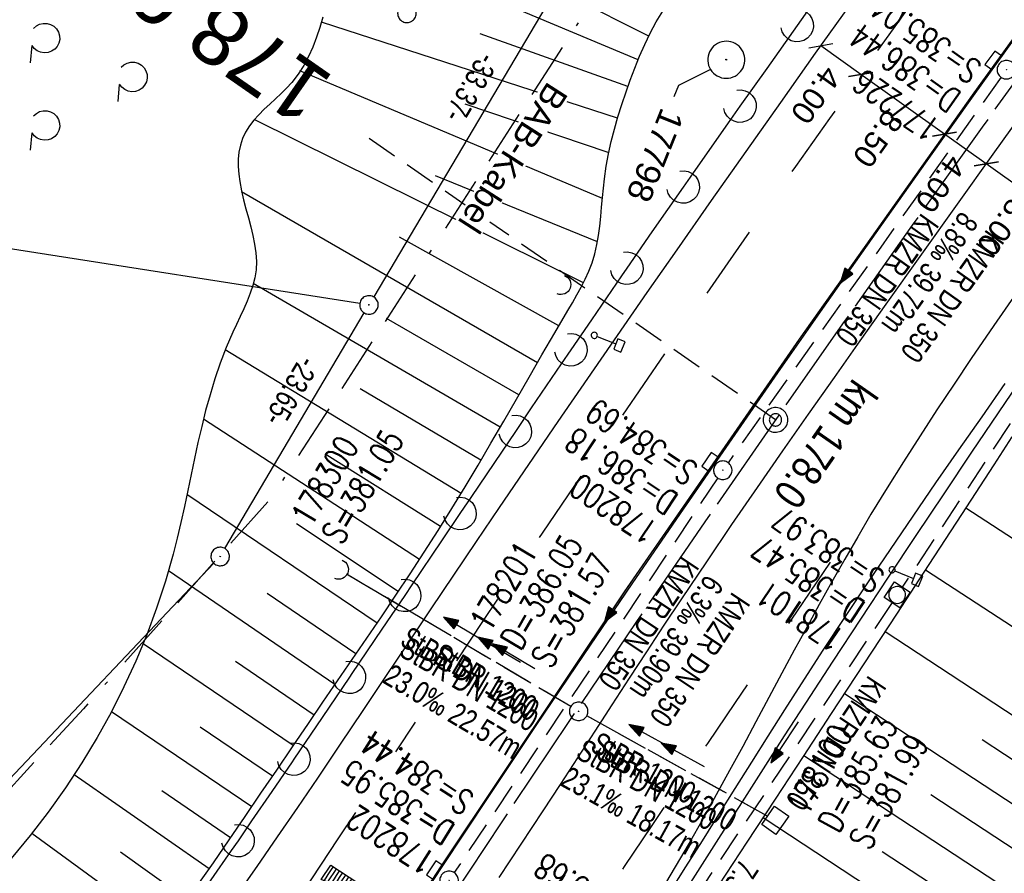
# Model space of a CAD drawing. Extents: x 508366 to 508907, y 448017 to 448810.
# Tile 42 of 47: x 508666 to 508746, y 448624 to 448693. Entities that reach past the tile are written whole.
import ezdxf
from ezdxf import colors
from ezdxf.entities.mleader import LeaderData, LeaderLine
from ezdxf.enums import TextEntityAlignment as Align
from ezdxf.math import Vec2, Vec3

# ---------------------------------------------------------------- set-up
doc = ezdxf.new("R2010")
doc.units = 0
doc.header["$LTSCALE"] = 10
doc.header["$MEASUREMENT"] = 0
for name, pattern in [('ACAD_ISO16W100', [73, 15, -6.5, 15, -6.5, 15, -7, 1, -7]), ('ACHSE', [5.5, 4, -0.5, 0.5, -0.5]), ('LT00', [0]), ('LT02', [0.4, 0.2, -0.2]), ('LT12', [0.4, 0.3, -0.1]), ('LT17', [0.15, 0.1, -0.05]), ('STRICHLINIE2', [0.375, 0.25, -0.125])]:
    doc.linetypes.add(name, pattern=pattern)
doc.layers.get('0').update_dxf_attribs({"linetype": 'LT00'})
for name, color, linetype in [('--EK_FBR', 250, 'LT00'), ('--EK_Halt-Pfeil', 4, 'LT00'), ('--EK_Haltung', 7, 'STRICHLINIE2'), ('--EK_Haltung-Text', 140, 'LT00'), ('--EK_Schacht-Text', 5, 'LT00'), ('--EK_ST-93-1', 30, 'LT17'), ('--EL_DFK_AB_L', 21, 'LT00'), ('--EL_DFK_AB_P', 7, 'LT00'), ('--EL_Halt-Pfeil', 4, 'LT00'), ('--EL_Haltung', 182, 'STRICHLINIE2'), ('--EL_Haltung-Text', 182, 'LT00'), ('-AX-093', 35, 'ACHSE'), ('-QUE-40W', 11, 'Continuous'), ('-ST-93-1', 250, 'LT00'), ('-ST-93-5', 250, 'LT00'), ('ABSTAND', 8, 'LT00'), ('BAB-KABEL', 220, 'ACAD_ISO16W100'), ('BAB-KABEL_TEXT', 221, 'Continuous'), ('BEMAßUNG', 255, 'Continuous'), ('DFK_AB_L', 21, 'LT00'), ('DFK_AB_P', 7, 'LT00'), ('DFK_GZPKT', 250, 'LT00'), ('DFK_KATASTER', 250, 'LT00'), ('DFK_NUTZUNG', 250, 'LT00'), ('DL', 182, 'LT12'), ('DL_PFEIL', 201, 'LT00'), ('DL_TEXT', 182, 'LT00'), ('FESTPKT_TEXT_B', 211, 'LT00'), ('V125_AFBR_BAB', 250, 'LT00'), ('V125_BOESCH', 250, 'LT00'), ('V125_BOSCHUNG', 250, 'LT00'), ('V125_GRABEN', 250, 'LT00'), ('V125_H_BORD', 8, 'LT00'), ('V125_KA_MULD', 182, 'LT00'), ('V125_KA_PRUF', 182, 'LT00'), ('V125_LAERM', 11, 'LT00'), ('V125_LD_MARK', 250, 'LT00'), ('V125_LG_MARK', 250, 'LT02'), ('V125_PKT_AU', 211, 'LT00'), ('V125_SCHILD_K', 1, 'LT00'), ('V125_SINKK', 182, 'LT00'), ('V125_U_SCHACH', 182, 'LT00'), ('V125_UK_DURCH', 182, 'LT00')]:
    doc.layers.add(name, color=color, linetype=linetype)
doc.styles.add('Arial', font='ARIAL.TTF')
doc.styles.add('Arial Fett', font='txt', dxfattribs={"width": 0.8})
doc.styles.add('Beschrift', font='ARIAL.TTF')
doc.styles.add('Haltungsbeschriftung', font='ARIAL.TTF', dxfattribs={"width": 0.75})
doc.styles.add('schachtbeschriftung', font='romans.shx', dxfattribs={"width": 0.75, "height": 2})
doc.styles.get("Standard").update_dxf_attribs({"font": 'ARIAL.TTF'})

# ---------------------------------------------------------------- blocks, each defined once
blk = doc.blocks.new('SYMB7212')
at = {"color": 0, "linetype": 'ByBlock'}
blk.add_line((0.07, -0.1), (0.21, -0.1), dxfattribs=at)
for points in [[(-0.119836, 0.00627), (-0.114449, 0.036077), (-0.101769, 0.063585), (-0.082606, 0.087042), (-0.05818, 0.104953), (-0.030047, 0.116177), (0, 0.12)], [(0, 0.12), (0.030047, 0.116177), (0.05818, 0.104953), (0.082606, 0.087041), (0.101769, 0.063585), (0.114449, 0.036077), (0.119836, 0.00627)], [(-0.068816, -0.098308), (-0.091239, -0.077945), (-0.107849, -0.052617), (-0.117589, -0.023936), (-0.119836, 0.00627)], [(0.119836, 0.00627), (0.117589, -0.023936), (0.107849, -0.052617), (0.091239, -0.077945), (0.068816, -0.098308)]]:
    blk.add_lwpolyline(points, dxfattribs=at)
blk = doc.blocks.new('SYMB0003')
at = {"color": 0, "linetype": 'ByBlock'}
for p, q in [((-0.015712, 0), (0.010166, 0.012015)), ((0, -0.021257), (-0.015712, 0)), ((0.010166, 0.012015), (0, -0.021257))]:
    blk.add_line(p, q, dxfattribs=at)
for points in [[(-0.031395, 0.499013), (-0.093691, 0.491144), (-0.154509, 0.475528), (-0.21289, 0.452414), (-0.267913, 0.422164), (-0.318712, 0.385257), (-0.364484, 0.342274), (-0.404509, 0.293893), (-0.438154, 0.240877), (-0.464888, 0.184062), (-0.484292, 0.124345), (-0.496058, 0.062667), (-0.5, 0)], [(0.5, 0), (0.496057, 0.062667), (0.484292, 0.124345), (0.464888, 0.184062), (0.438153, 0.240877), (0.404509, 0.293893), (0.364484, 0.342274), (0.318712, 0.385257), (0.267913, 0.422164), (0.21289, 0.452414), (0.154509, 0.475528), (0.093691, 0.491144), (0.031395, 0.499013), (-0.031395, 0.499013)], [(-0.5, 0), (-0.496058, -0.062667), (-0.484292, -0.124345), (-0.464888, -0.184062), (-0.438154, -0.240877), (-0.404509, -0.293893), (-0.364485, -0.342274), (-0.318712, -0.385257), (-0.267914, -0.422164), (-0.21289, -0.452414), (-0.154509, -0.475529), (-0.093691, -0.491144), (-0.031395, -0.499014), (0.031395, -0.499014)], [(0.031395, -0.499014), (0.093691, -0.491144), (0.154509, -0.475529), (0.21289, -0.452414), (0.267914, -0.422164), (0.318712, -0.385257), (0.364485, -0.342274), (0.404509, -0.293893), (0.438154, -0.240877), (0.464889, -0.184062), (0.484292, -0.124345), (0.496058, -0.062667), (0.5, 0)]]:
    blk.add_lwpolyline(points, dxfattribs=at)
blk = doc.blocks.new('SYMB7010')
at = {"color": 0, "linetype": 'ByBlock'}
for points in [[(-0.031408, 0.499213), (-0.093728, 0.49134), (-0.15457, 0.475719), (-0.212975, 0.452595), (-0.268021, 0.422333), (-0.31884, 0.385411), (-0.36463, 0.342411), (-0.40467, 0.29401), (-0.438329, 0.240973), (-0.465074, 0.184136), (-0.484486, 0.124395), (-0.496256, 0.062692), (-0.5002, 0)], [(-0.5002, 0), (-0.496256, -0.062692), (-0.484486, -0.124395), (-0.465075, -0.184136), (-0.438329, -0.240973), (-0.404671, -0.29401), (-0.36463, -0.342411), (-0.31884, -0.385411), (-0.268021, -0.422333), (-0.212975, -0.452595), (-0.154571, -0.475719), (-0.093728, -0.49134), (-0.031408, -0.499213), (0.031408, -0.499213)], [(0.5002, 0), (0.496256, 0.062692), (0.484485, 0.124395), (0.465074, 0.184136), (0.438329, 0.240973), (0.40467, 0.29401), (0.36463, 0.342411), (0.31884, 0.385411), (0.268021, 0.422333), (0.212975, 0.452595), (0.15457, 0.475719), (0.093728, 0.49134), (0.031408, 0.499213), (-0.031408, 0.499213)], [(0.031408, -0.499213), (0.093728, -0.491341), (0.15457, -0.475719), (0.212975, -0.452595), (0.268021, -0.422333), (0.31884, -0.385411), (0.36463, -0.342411), (0.404671, -0.294011), (0.438329, -0.240974), (0.465075, -0.184136), (0.484486, -0.124395), (0.496256, -0.062692), (0.500201, 0)]]:
    blk.add_lwpolyline(points, dxfattribs=at)
blk = doc.blocks.new('SYMB2')
at = {"color": 0, "linetype": 'ByBlock', "flags": 128}
for points in [[(-0.031395, 0.499013), (-0.093691, 0.491144), (-0.154509, 0.475528), (-0.21289, 0.452414), (-0.267913, 0.422164), (-0.318712, 0.385257), (-0.364484, 0.342274), (-0.404509, 0.293893), (-0.438154, 0.240877), (-0.464888, 0.184062), (-0.484292, 0.124345), (-0.496058, 0.062667), (-0.5, 0)], [(0.5, 0), (0.496057, 0.062667), (0.484292, 0.124345), (0.464888, 0.184062), (0.438153, 0.240877), (0.404509, 0.293893), (0.364484, 0.342274), (0.318712, 0.385257), (0.267913, 0.422164), (0.21289, 0.452414), (0.154509, 0.475528), (0.093691, 0.491144), (0.031395, 0.499013), (-0.031395, 0.499013)], [(-0.5, 0), (-0.496058, -0.062667), (-0.484292, -0.124345), (-0.464888, -0.184062), (-0.438154, -0.240877), (-0.404509, -0.293893), (-0.364485, -0.342274), (-0.318712, -0.385257), (-0.267914, -0.422164), (-0.21289, -0.452414), (-0.154509, -0.475529), (-0.093691, -0.491144), (-0.031395, -0.499014), (0.031395, -0.499014)], [(0.031395, -0.499014), (0.093691, -0.491144), (0.154509, -0.475529), (0.21289, -0.452414), (0.267914, -0.422164), (0.318712, -0.385257), (0.364485, -0.342274), (0.404509, -0.293893), (0.438154, -0.240877), (0.464889, -0.184062), (0.484292, -0.124345), (0.496058, -0.062667), (0.5, 0)]]:
    blk.add_lwpolyline(points, dxfattribs=at)
blk = doc.blocks.new('_None')
blk = doc.blocks.new('SYMB1263')
at = {"color": 0, "linetype": 'ByBlock'}
for p, q in [((0.014231, 0.098982), (-0.014231, 0.098982)), ((-0.014231, -0.098982), (0.014232, -0.098982))]:
    blk.add_line(p, q, dxfattribs=at)
for points in [[(0, 0.1), (0, 0.75), (0.18, 0.75), (0.18, 1), (-0.18, 1), (-0.18, 0.75), (0, 0.75)], [(-0.014231, 0.098982), (-0.041542, 0.090963), (-0.065486, 0.075575), (-0.084125, 0.054064), (-0.095949, 0.028173), (-0.1, 0)], [(-0.1, 0), (-0.095949, -0.028173), (-0.084125, -0.054064), (-0.065486, -0.075575), (-0.041541, -0.090963), (-0.014231, -0.098982)], [(0.1, 0), (0.095949, 0.028173), (0.084125, 0.054064), (0.065486, 0.075575), (0.041541, 0.090963), (0.014231, 0.098982)], [(0.014232, -0.098982), (0.041542, -0.090963), (0.065486, -0.075575), (0.084125, -0.054064), (0.095949, -0.028173), (0.1, 0)]]:
    blk.add_lwpolyline(points, dxfattribs=at)
blk = doc.blocks.new('SYMB7122')
at = {"color": 0, "linetype": 'ByBlock'}
for points in [[(-0.109975, -0.002365), (-0.106745, 0.026562), (-0.096041, 0.053629), (-0.078613, 0.076941), (-0.055681, 0.094866), (-0.028851, 0.106149), (0, 0.11)], [(0, 0.11), (0.028851, 0.106149), (0.055681, 0.094866), (0.078613, 0.076941), (0.096041, 0.053629), (0.106745, 0.026562), (0.109975, -0.002365)], [(-0.075234, -0.080249), (-0.093647, -0.057708), (-0.105504, -0.031126), (-0.109975, -0.002365)], [(0.109975, -0.002365), (0.105504, -0.031126), (0.093647, -0.057708), (0.075234, -0.080249)]]:
    blk.add_lwpolyline(points, dxfattribs=at)
blk = doc.blocks.new('SYMB1107')
at = {"color": 0, "linetype": 'ByBlock'}
for points in [[(-0.2, 0), (-0.196157, 0.039018), (-0.184776, 0.076537), (-0.166294, 0.111114), (-0.141421, 0.141421), (-0.111114, 0.166294), (-0.076537, 0.184776), (-0.039018, 0.196157), (0, 0.2)], [(0, 0.2), (0.039018, 0.196157), (0.076537, 0.184776), (0.111114, 0.166294), (0.141421, 0.141421), (0.166294, 0.111114), (0.184776, 0.076537), (0.196157, 0.039018), (0.2, 0)]]:
    blk.add_lwpolyline(points, dxfattribs=at)
blk = doc.blocks.new('SYMB0652')
at = {"color": 0, "linetype": 'ByBlock'}
blk.add_lwpolyline([(-0.15, -0.075), (0.15, -0.075), (0.15, 0.075), (-0.15, 0.075), (-0.15, -0.075)], dxfattribs=at)
blk = doc.blocks.new('SYMB1210')
at = {"color": 0, "linetype": 'ByBlock'}
blk.add_line((0.018815, -0.179014), (0.055623, -0.17119), dxfattribs=at)
for points in [[(-0.2, -0.2), (-0.2, 0.2), (0.2, 0.2), (0.2, -0.2), (-0.2, -0.2)], [(0.018815, 0.179014), (-0.018815, 0.179014), (-0.055623, 0.17119), (-0.09, 0.155885), (-0.120444, 0.133766), (-0.145623, 0.105801), (-0.164438, 0.073213), (-0.176067, 0.037424), (-0.18, 0)], [(-0.18, 0), (-0.176067, -0.037424), (-0.164438, -0.073213), (-0.145623, -0.105801), (-0.120444, -0.133766), (-0.09, -0.155885), (-0.055623, -0.17119), (-0.018815, -0.179014), (0.018815, -0.179014)], [(0.18, 0), (0.176067, 0.037424), (0.164438, 0.073213), (0.145623, 0.105801), (0.120444, 0.133766), (0.09, 0.155885), (0.055623, 0.17119), (0.018815, 0.179014)], [(0.055623, -0.17119), (0.09, -0.155885), (0.120444, -0.133766), (0.145623, -0.105801), (0.164438, -0.073213), (0.176067, -0.037424), (0.18, 0)]]:
    blk.add_lwpolyline(points, dxfattribs=at)
blk = doc.blocks.new('_Oblique')
at = {"color": 0, "linetype": 'ByBlock', "lineweight": -2}
blk.add_line((-0.5, -0.5), (0.5, 0.5), dxfattribs=at)
blk = doc.blocks.new('SYMB0070')
at = {"color": 0, "linetype": 'ByBlock'}
for p, q in [((-0.5, 0), (0.2, 0)), ((0.5, 0), (0.2, 0.1)), ((0.2, 0.1), (0.2, 0)), ((0.468, 0), (0.21, 0.086)), ((0.21, 0.086), (0.21, -0.086)), ((0.21, -0.086), (0.468, 0)), ((0.22, -0.072), (0.437, 0)), ((0.23, -0.058), (0.405, 0)), ((0.24, -0.045), (0.374, 0)), ((0.342, 0), (0.25, 0.031)), ((0.25, 0.031), (0.25, -0.031)), ((0.25, -0.031), (0.342, 0)), ((0.26, -0.017), (0.31, 0)), ((0.27, -0.003), (0.279, 0))]:
    blk.add_line(p, q, dxfattribs=at)
for points in [[(0.2, 0), (0.2, -0.1), (0.5, 0)], [(0.437, 0), (0.22, 0.072), (0.22, -0.072)], [(0.405, 0), (0.23, 0.058), (0.23, -0.058)], [(0.374, 0), (0.24, 0.045), (0.24, -0.045)], [(0.31, 0), (0.26, 0.017), (0.26, -0.017)], [(0.279, 0), (0.27, 0.003), (0.27, -0.003)]]:
    blk.add_lwpolyline(points, dxfattribs=at)

msp = doc.modelspace()

# ---------------------------------------------------------------- hatches: boundary and pattern name
at = {"layer": '-QUE-40W'}
h = msp.add_hatch(dxfattribs=at)
h.set_pattern_fill('LT_0', color=256, scale=0.3, angle=236.75962, style=0, pattern_type=2)
h.set_pattern_definition([(236.75962193, (0.81895, -0.38517), (0.25091346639, -0.16444583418), [0.29999999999])])
h.paths.add_polyline_path([(508691.551, 448625.036), (508697.406, 448621.198), (508690.784, 448623.865)])

# ---------------------------------------------------------------- linework, layer by layer
at = {"layer": '--EK_FBR', "color": 2}
for points in [[(508789.824, 448750.717), (508786.067, 448745.698), (508771.843, 448726.472), (508757.47, 448706.792), (508743.579, 448687.553), (508729.456, 448667.609), (508715.295, 448647.154), (508700.427, 448624.898), (508687.452, 448604.877), (508674.014, 448583.308), (508661.318, 448562.04), (508649.445, 448541.184), (508637.956, 448519.937), (508626.469, 448497.705), (508616.197, 448476.875)], [(508683.955, 448622.572), (508685.605, 448624.94), (508687.244, 448627.317), (508688.873, 448629.7), (508690.494, 448632.089), (508692.338, 448634.821), (508694.177, 448637.556), (508696.012, 448640.294), (508697.845, 448643.032), (508699.679, 448645.771), (508701.514, 448648.508), (508703.353, 448651.243), (508705.197, 448653.974), (508707.571, 448657.467), (508709.955, 448660.953), (508712.349, 448664.433), (508714.752, 448667.907), (508717.161, 448671.375), (508719.577, 448674.84), (508722.365, 448678.824), (508725.16, 448682.804), (508727.963, 448686.777), (508730.775, 448690.744), (508733.598, 448694.703)], [(508705.173, 448624.033), (508706.958, 448626.731), (508708.736, 448629.434), (508710.137, 448631.578), (508711.535, 448633.724), (508712.93, 448635.872), (508714.326, 448638.02), (508715.723, 448640.166), (508717.124, 448642.31), (508718.532, 448644.45), (508719.947, 448646.584), (508721.969, 448649.598), (508724.008, 448652.6), (508726.063, 448655.592), (508728.131, 448658.575), (508730.211, 448661.55), (508732.299, 448664.519), (508734.395, 448667.483), (508736.496, 448670.443), (508739.376, 448674.49), (508742.26, 448678.533), (508745.148, 448682.574), (508748.04, 448686.612)]]:
    msp.add_lwpolyline(points, dxfattribs=at)
at = {"layer": '--EK_FBR'}
msp.add_lwpolyline([(508746.094, 448664.008), (508744.219, 448661.336), (508742.351, 448658.66), (508740.491, 448655.978), (508738.641, 448653.29), (508736.803, 448650.593), (508734.977, 448647.888), (508733.167, 448645.173), (508731.374, 448642.447), (508729.599, 448639.709), (508728.251, 448637.602), (508726.913, 448635.489), (508725.58, 448633.372), (508724.252, 448631.253), (508722.924, 448629.133), (508721.594, 448627.014), (508720.26, 448624.898), (508718.918, 448622.787)], dxfattribs=at)
at = {"layer": '--EK_Haltung'}
for p, q in [((508745.781, 448688.806), (508723.703, 448657.611)), ((508758.915, 448679.562), (508737.788, 448647.534)), ((508722.854, 448656.375), (508701.538, 448624.433)), ((508710.961, 448637.866), (508692.824, 448648.594)), ((508736.959, 448646.284), (508715.638, 448614.333)), ((508726.844, 448629.038), (508712.263, 448637.121))]:
    msp.add_line(p, q, dxfattribs=at)
at = {"layer": '--EK_ST-93-1', "ltscale": 2.5}
msp.add_line((508727.531, 448661.076), (508694.643, 448683.844), dxfattribs=at)
at = {"layer": '--EL_DFK_AB_L'}
for p, q in [((508682.982, 448650.665), (508694.259, 448669.733)), ((508643.536, 448608.774), (508682.085, 448649.475))]:
    msp.add_line(p, q, dxfattribs=at)
at = {"layer": '--EL_Haltung'}
for p, q in [((508745.781, 448688.806), (508723.703, 448657.611)), ((508758.915, 448679.562), (508737.788, 448647.534)), ((508722.854, 448656.375), (508701.538, 448624.433)), ((508710.961, 448637.866), (508692.824, 448648.594)), ((508736.959, 448646.284), (508715.638, 448614.333)), ((508726.844, 448629.038), (508712.263, 448637.121))]:
    msp.add_line(p, q, dxfattribs=at)
at = {"layer": '-AX-093', "ltscale": 0.2}
msp.add_lwpolyline([(508749.954, 448692.712), (508744.261, 448684.779), (508738.597, 448676.823), (508732.966, 448668.846), (508727.369, 448660.843), (508721.81, 448652.815), (508716.291, 448644.758), (508710.815, 448636.673), (508705.385, 448628.557), (508700.002, 448620.409)], dxfattribs=at)
at = {"layer": '-QUE-40W', "flags": 128}
msp.add_lwpolyline([(508690.784, 448623.865), (508691.551, 448625.036), (508697.406, 448621.198), (508690.784, 448623.865)], dxfattribs=at)
at = {"layer": 'BAB-KABEL', "ltscale": 0.03, "flags": 128}
msp.add_lwpolyline([(508761.637, 448761.991), (508761.413, 448761.665), (508751.074, 448746.056), (508734.064, 448723.741), (508723.724, 448711.345), (508718.212, 448704.459), (508713.613, 448696.376), (508686.717, 448654.757), (508671.534, 448637.703), (508644.305, 448608.039), (508629.576, 448591.601), (508628.23, 448590.167), (508627.243, 448588.193), (508626.505, 448585.996), (508630.756, 448580.349), (508635.557, 448574.979), (508645.734, 448563.785), (508632.922, 448541.342), (508625.71, 448528.169), (508618.608, 448514.09), (508612.89, 448501.411), (508605.911, 448486.638), (508596.525, 448468.082), (508590.352, 448454.717), (508583.484, 448438.345), (508575.927, 448420.369), (508569.566, 448404.62), (508561.374, 448379.926), (508559.189, 448373.378), (508539.254, 448373.924), (508535.422, 448332.257), (508534.583, 448325.665), (508534.174, 448323.891), (508530.897, 448314.887), (508523.651, 448292.891), (508510.802, 448255.585), (508499.723, 448218.809), (508491.79, 448185.85), (508486.047, 448161.381), (508483.035, 448139.227), (508479.751, 448113.403), (508481.527, 448103.17), (508480.164, 448094.262), (508478.935, 448090.579), (508477.433, 448087.401), (508476.34, 448080.034), (508476.228, 448079.151)], dxfattribs=at)
at = {"layer": 'BEMAßUNG'}
for p, q in [((508734.428, 448689.035), (508731.199, 448691.337)), ((508741.206, 448684.207), (508734.43, 448689.038)), ((508744.59, 448681.791), (508741.204, 448684.205)), ((508751.11, 448677.143), (508744.59, 448681.791))]:
    msp.add_line(p, q, dxfattribs=at)
at = {"layer": 'DFK_AB_L'}
for p, q in [((508711.249, 448698.454), (508695.022, 448671.023)), ((508682.982, 448650.665), (508694.259, 448669.733)), ((508643.536, 448608.774), (508682.085, 448649.475))]:
    msp.add_line(p, q, dxfattribs=at)
at = {"layer": 'DFK_KATASTER'}
msp.add_line((508693.9, 448670.494), (508646.751, 448677.862), dxfattribs=at)
at = {"layer": 'DL'}
for p, q in [((508710.961, 448637.866), (508692.824, 448648.594)), ((508726.844, 448629.038), (508712.263, 448637.121))]:
    msp.add_line(p, q, dxfattribs=at)
at = {"layer": 'V125_AFBR_BAB', "color": 0}
for points in [[(508789.824, 448750.717), (508786.067, 448745.698), (508771.843, 448726.472), (508757.47, 448706.792), (508743.579, 448687.553), (508729.456, 448667.609), (508715.295, 448647.154), (508700.427, 448624.898), (508687.452, 448604.877), (508674.014, 448583.308), (508661.318, 448562.04), (508649.445, 448541.184), (508637.956, 448519.937), (508626.469, 448497.705), (508616.197, 448476.875)], [(508705.173, 448624.033), (508706.958, 448626.731), (508708.736, 448629.434), (508710.137, 448631.578), (508711.535, 448633.724), (508712.93, 448635.872), (508714.326, 448638.02), (508715.723, 448640.166), (508717.124, 448642.31), (508718.532, 448644.45), (508719.947, 448646.584), (508721.969, 448649.598), (508724.008, 448652.6), (508726.063, 448655.592), (508728.131, 448658.575), (508730.211, 448661.55), (508732.299, 448664.519), (508734.395, 448667.483), (508736.496, 448670.443), (508739.376, 448674.49), (508742.26, 448678.533), (508745.148, 448682.574), (508748.04, 448686.612)]]:
    msp.add_lwpolyline(points, dxfattribs=at)
at = {"layer": 'V125_AFBR_BAB', "color": 2}
msp.add_lwpolyline([(508683.955, 448622.572), (508685.605, 448624.94), (508687.244, 448627.317), (508688.873, 448629.7), (508690.494, 448632.089), (508692.338, 448634.821), (508694.177, 448637.556), (508696.012, 448640.294), (508697.845, 448643.032), (508699.679, 448645.771), (508701.514, 448648.508), (508703.353, 448651.243), (508705.197, 448653.974), (508707.571, 448657.467), (508709.955, 448660.953), (508712.349, 448664.433), (508714.752, 448667.907), (508717.161, 448671.375), (508719.577, 448674.84), (508722.365, 448678.824), (508725.16, 448682.804), (508727.963, 448686.777), (508730.775, 448690.744), (508733.598, 448694.703)], dxfattribs=at)
at = {"layer": 'V125_AFBR_BAB'}
msp.add_lwpolyline([(508746.094, 448664.008), (508744.219, 448661.336), (508742.351, 448658.66), (508740.491, 448655.978), (508738.641, 448653.29), (508736.803, 448650.593), (508734.977, 448647.888), (508733.167, 448645.173), (508731.374, 448642.447), (508729.599, 448639.709), (508728.251, 448637.602), (508726.913, 448635.489), (508725.58, 448633.372), (508724.252, 448631.253), (508722.924, 448629.133), (508721.594, 448627.014), (508720.26, 448624.898), (508718.918, 448622.787)], dxfattribs=at)
at = {"layer": 'V125_BOESCH'}
for points in [[(508680.75, 448623.36), (508682.051, 448625.225), (508683.341, 448627.097), (508684.624, 448628.974), (508685.901, 448630.855), (508687.177, 448632.739), (508688.454, 448634.622), (508689.734, 448636.504), (508690.915, 448638.233), (508692.099, 448639.96), (508693.284, 448641.688), (508694.465, 448643.417), (508695.641, 448645.149), (508696.808, 448646.885), (508697.965, 448648.627), (508699.107, 448650.376), (508700.234, 448652.133), (508701.341, 448653.9), (508702.412, 448655.654), (508703.467, 448657.417), (508704.509, 448659.189), (508705.542, 448660.967), (508706.571, 448662.752), (508707.599, 448664.54), (508708.632, 448666.332), (508709.673, 448668.126), (508710.727, 448669.921), (508711.099, 448670.551), (508711.465, 448671.184), (508711.815, 448671.822), (508712.142, 448672.468), (508712.436, 448673.125), (508712.69, 448673.796), (508712.907, 448674.519), (508713.077, 448675.258), (508713.21, 448676.009), (508713.313, 448676.768), (508713.395, 448677.533), (508713.466, 448678.301), (508713.532, 448679.069), (508713.603, 448679.834), (508713.687, 448680.592), (508713.834, 448681.608), (508714.019, 448682.611), (508714.24, 448683.608), (508714.495, 448684.602), (508714.781, 448685.6), (508715.097, 448686.607), (508715.44, 448687.628), (508715.779, 448688.583), (508716.143, 448689.545), (508716.533, 448690.506), (508716.952, 448691.456), (508717.402, 448692.388), (508717.886, 448693.291), (508718.406, 448694.158)], [(508690.918, 448693.667), (508690.674, 448692.846), (508690.404, 448692.04), (508690.1, 448691.252), (508689.754, 448690.488), (508689.358, 448689.752), (508688.905, 448689.049), (508688.387, 448688.382), (508687.973, 448687.928), (508687.533, 448687.49), (508687.077, 448687.062), (508686.618, 448686.638), (508686.166, 448686.212), (508685.732, 448685.778), (508685.328, 448685.332), (508684.964, 448684.866), (508684.653, 448684.376), (508684.404, 448683.855), (508684.232, 448683.32), (508684.123, 448682.757), (508684.069, 448682.174), (508684.066, 448681.577), (508684.106, 448680.973), (508684.182, 448680.369), (508684.319, 448679.62), (508684.489, 448678.881), (508684.681, 448678.15), (508684.88, 448677.426), (508685.073, 448676.71), (508685.248, 448676), (508685.391, 448675.297), (508685.49, 448674.599), (508685.53, 448673.905), (508685.5, 448673.217), (508685.4, 448672.583), (508685.24, 448671.952), (508685.03, 448671.323), (508684.781, 448670.695), (508684.505, 448670.067), (508684.211, 448669.439), (508683.912, 448668.809), (508683.618, 448668.178), (508683.079, 448666.924), (508682.598, 448665.66), (508682.166, 448664.389), (508681.777, 448663.111), (508681.425, 448661.828), (508681.103, 448660.54), (508680.804, 448659.248), (508680.521, 448657.955), (508680.249, 448656.661), (508679.979, 448655.367), (508679.707, 448654.074), (508679.424, 448652.784), (508679.124, 448651.498), (508678.8, 448650.216), (508678.173, 448648.015), (508677.458, 448645.836), (508676.657, 448643.681), (508675.774, 448641.554), (508674.81, 448639.458), (508673.767, 448637.397), (508672.648, 448635.374), (508671.406, 448633.313), (508670.086, 448631.299), (508668.692, 448629.336), (508667.226, 448627.426), (508665.69, 448625.572)]]:
    msp.add_lwpolyline(points, dxfattribs=at)
at = {"layer": 'V125_BOSCHUNG'}
for p, q in [((508716.41, 448690.21), (508692.716, 448700.168)), ((508717.28, 448692.144), (508705.729, 448697.952)), ((508714.741, 448685.486), (508690.869, 448693.23)), ((508715.596, 448688.071), (508703.637, 448692.33)), ((508713.539, 448678.999), (508689.04, 448689.328)), ((508713.992, 448682.726), (508702.423, 448686.622)), ((508711.991, 448672.172), (508685.415, 448685.374)), ((508713.133, 448675.475), (508700.023, 448680.824)), ((508708.265, 448665.697), (508684.337, 448679.538)), ((508710.007, 448668.695), (508697.108, 448675.854)), ((508705.256, 448660.474), (508685.283, 448672.101)), ((508706.775, 448663.108), (508696.067, 448669.29)), ((508702.09, 448655.122), (508683.005, 448666.736)), ((508703.701, 448657.814), (508693.94, 448663.591)), ((508698.716, 448649.773), (508681.252, 448661.147)), ((508700.424, 448652.434), (508691.234, 448658.218)), ((508695.293, 448644.635), (508679.912, 448655.047)), ((508742.93, 448653.949), (508767.672, 448637.852)), ((508697.005, 448647.18), (508688.783, 448652.661)), ((508691.886, 448639.649), (508678.423, 448648.852)), ((508739.667, 448648.946), (508761.961, 448634.381)), ((508693.589, 448642.135), (508686.407, 448647.028)), ((508736.397, 448643.948), (508756.386, 448630.83)), ((508688.517, 448634.716), (508676.367, 448642.957)), ((508690.198, 448637.185), (508683.831, 448641.521)), ((508733.107, 448638.931), (508751.173, 448627.075)), ((508685.151, 448629.749), (508673.796, 448637.454)), ((508686.842, 448632.243), (508680.99, 448636.197)), ((508744.241, 448635.212), (508753.729, 448628.985)), ((508729.815, 448633.914), (508746.387, 448623.039)), ((508681.712, 448624.737), (508670.782, 448632.342)), ((508683.445, 448627.25), (508677.893, 448631.049)), ((508740.092, 448630.758), (508748.723, 448625.094)), ((508726.525, 448628.897), (508742.096, 448618.678)), ((508678.156, 448619.729), (508667.357, 448627.592)), ((508736.172, 448626.154), (508744.174, 448620.903)), ((508679.951, 448622.229), (508674.535, 448626.076))]:
    msp.add_line(p, q, dxfattribs=at)
at = {"layer": 'V125_GRABEN'}
for points in [[(508719.731, 448622.155), (508721.441, 448624.821), (508723.148, 448627.489), (508724.853, 448630.158), (508726.56, 448632.826), (508728.271, 448635.492), (508729.988, 448638.153), (508732.201, 448641.556), (508734.426, 448644.95), (508736.663, 448648.337), (508738.911, 448651.718), (508741.167, 448655.092), (508743.43, 448658.462), (508745.579, 448661.65), (508747.735, 448664.833)], [(508746.657, 448659.694), (508745.203, 448657.449), (508742.581, 448653.413), (508739.952, 448649.382), (508737.317, 448645.354), (508734.68, 448641.329), (508732.04, 448637.305), (508729.766, 448633.84), (508727.493, 448630.373), (508725.222, 448626.906), (508722.953, 448623.437)]]:
    msp.add_lwpolyline(points, dxfattribs=at)
at = {"layer": 'V125_H_BORD'}
msp.add_lwpolyline([(508696.658, 448618.931), (508700.514, 448624.813), (508704.333, 448630.583), (508708.177, 448636.338), (508712.044, 448642.076), (508715.934, 448647.8), (508719.844, 448653.509), (508723.775, 448659.204), (508727.725, 448664.886), (508731.694, 448670.555), (508735.679, 448676.212), (508739.681, 448681.858), (508743.698, 448687.493), (508747.893, 448693.345)], dxfattribs=at)
at = {"layer": 'V125_LAERM'}
for points in [[(508733.946, 448699.498), (508733.078, 448698.292), (508729.941, 448693.913), (508729.287, 448692.994)], [(508729.287, 448692.994), (508726.818, 448689.525), (508724.658, 448686.47)], [(508724.658, 448686.47), (508723.708, 448685.127), (508720.615, 448680.718), (508720.061, 448679.922)], [(508720.061, 448679.922), (508717.538, 448676.298), (508715.501, 448673.349)], [(508715.501, 448673.349), (508715.083, 448672.743), (508712.638, 448669.181), (508710.979, 448666.75)], [(508710.979, 448666.75), (508710.202, 448665.613), (508707.774, 448662.039), (508706.482, 448660.133)], [(508706.482, 448660.133), (508705.351, 448658.462), (508702.932, 448654.882), (508702.002, 448653.505)], [(508702.002, 448653.505), (508700.515, 448651.3), (508698.1, 448647.718), (508697.529, 448646.872)], [(508697.529, 448646.872), (508695.683, 448644.135), (508693.265, 448640.555), (508693.053, 448640.242)], [(508693.053, 448640.242), (508690.843, 448636.976), (508688.564, 448633.62)], [(508688.564, 448633.62), (508688.415, 448633.401), (508686.782, 448631.006), (508685.145, 448628.614), (508684.044, 448627.019)], [(508684.044, 448627.019), (508683.499, 448626.228), (508681.843, 448623.849), (508680.175, 448621.479), (508679.453, 448620.468)]]:
    msp.add_lwpolyline(points, dxfattribs=at)
at = {"layer": 'V125_LD_MARK'}
for points in [[(508747.043, 448671.363), (508745.202, 448668.703), (508743.376, 448666.031), (508741.978, 448663.96), (508740.594, 448661.88), (508739.226, 448659.789), (508737.879, 448657.686), (508736.554, 448655.568), (508735.256, 448653.435), (508734.184, 448651.623), (508733.13, 448649.8), (508732.092, 448647.968), (508731.068, 448646.127), (508730.055, 448644.28), (508729.051, 448642.428), (508728.053, 448640.572), (508726.997, 448638.599), (508725.941, 448636.626), (508724.883, 448634.655), (508723.818, 448632.688), (508722.743, 448630.727), (508721.654, 448628.773), (508720.549, 448626.831), (508719.422, 448624.9), (508718.272, 448622.984)], [(508689.332, 448622.91), (508690.743, 448625.038), (508692.157, 448627.165), (508693.573, 448629.29)]]:
    msp.add_lwpolyline(points, dxfattribs=at)
at = {"layer": 'V125_LG_MARK', "ltscale": 3, "flags": 128}
for points in [[(508781.869, 448753.899), (508779.697, 448750.971), (508776.141, 448746.174), (508772.586, 448741.377), (508769.03, 448736.579), (508765.473, 448731.783), (508763.099, 448728.584), (508760.725, 448725.383), (508758.354, 448722.181), (508755.988, 448718.976), (508753.629, 448715.766), (508751.278, 448712.549), (508748.948, 448709.34), (508746.627, 448706.125), (508744.313, 448702.904), (508742.006, 448699.679), (508739.703, 448696.45), (508737.403, 448693.219), (508734.646, 448689.339), (508731.893, 448685.457), (508729.146, 448681.571), (508726.407, 448677.679), (508723.676, 448673.781), (508718.627, 448666.515), (508713.614, 448659.223), (508708.64, 448651.905), (508706.258, 448648.372), (508703.883, 448644.834), (508701.513, 448641.292), (508699.146, 448637.748), (508696.782, 448634.203)], [(508731.961, 448649.572), (508729.236, 448645.551), (508726.511, 448641.53), (508724.263, 448638.212), (508722.017, 448634.893), (508719.773, 448631.572), (508717.534, 448628.249), (508715.301, 448624.921), (508712.483, 448620.7), (508709.678, 448616.471), (508706.887, 448612.233), (508704.111, 448607.984), (508701.352, 448603.725), (508698.611, 448599.453), (508695.89, 448595.17), (508692.896, 448590.404), (508689.926, 448585.623), (508686.98, 448580.827), (508684.057, 448576.017), (508681.156, 448571.194), (508678.275, 448566.358), (508674.118, 448559.299), (508670.002, 448552.215), (508665.927, 448545.108), (508661.892, 448537.978), (508659.913, 448534.446), (508657.945, 448530.908), (508655.99, 448527.364), (508654.047, 448523.812), (508652.12, 448520.252), (508650.208, 448516.684), (508648.313, 448513.107), (508646.631, 448509.895), (508644.961, 448506.676), (508643.301, 448503.452), (508641.65, 448500.223), (508640.005, 448496.991), (508638.365, 448493.757), (508636.726, 448490.522)]]:
    msp.add_lwpolyline(points, dxfattribs=at)
at = {"layer": 'V125_U_SCHACH'}
msp.add_lwpolyline([(508727.562, 448627.529), (508726.418, 448628.337), (508727.457, 448629.807), (508728.601, 448628.999), (508727.562, 448627.529)], dxfattribs=at)

# ---------------------------------------------------------------- block references
at = {"layer": '--EK_Halt-Pfeil', "yscale": 4, "zscale": 4}
for p, xscale, rotation in [((508733.926, 448673.785), 4.000000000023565, 234.7126100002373), ((508714.798, 448646.386), 3.999999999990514, 236.2846500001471), ((508702.401, 448644.09), 4.000000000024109, 149.4020099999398), ((508720.038, 448633.953), 4.000000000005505, 150.9935899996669)]:
    msp.add_blockref('SYMB0070', p, dxfattribs=dict(at, xscale=xscale, rotation=rotation))
at = {"layer": '--EL_DFK_AB_P', "xscale": 1.500000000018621, "yscale": 1.5, "zscale": 1.5, "rotation": 264.7377099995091}
for p in [(508694.64, 448670.379), (508682.6, 448650.018)]:
    msp.add_blockref('SYMB0003', p, dxfattribs=at)
at = {"layer": '--EL_Halt-Pfeil', "yscale": 4, "zscale": 4}
for p, xscale, rotation in [((508733.926, 448673.785), 4.000000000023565, 234.7126100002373), ((508714.798, 448646.386), 3.999999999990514, 236.2846500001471), ((508705.167, 448642.468), 4.000000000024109, 149.4020099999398), ((508728.269, 448634.975), 3.999999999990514, 236.2846500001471), ((508720.038, 448633.953), 4.000000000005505, 150.9935899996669)]:
    msp.add_blockref('SYMB0070', p, dxfattribs=dict(at, xscale=xscale, rotation=rotation))
at = {"layer": '-ST-93-1', "rotation": 274.1956499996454}
msp.add_blockref('SYMB2', (508727.531, 448661.076), dxfattribs=at)
at = {"layer": '-ST-93-5', "xscale": 1.999999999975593, "yscale": 2, "zscale": 2, "rotation": 274.1956499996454}
msp.add_blockref('SYMB2', (508727.531, 448661.076), dxfattribs=at)
at = {"layer": 'BEMAßUNG', "xscale": 1.4, "yscale": 1.4, "zscale": 1.4}
for p, rotation in [((508731.199, 448691.337), 144.5148148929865), ((508734.428, 448689.035), 324.5148148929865), ((508734.43, 448689.038), 144.5148148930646), ((508741.204, 448684.205), 144.5148148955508), ((508741.206, 448684.207), 324.5148148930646), ((508744.59, 448681.791), 144.5148148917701), ((508744.59, 448681.791), 324.5148148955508)]:
    msp.add_blockref('_Oblique', p, dxfattribs=dict(at, rotation=rotation))
at = {"layer": 'DFK_AB_P', "xscale": 1.500000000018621, "yscale": 1.5, "zscale": 1.5, "rotation": 264.7377099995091}
for p in [(508694.64, 448670.379), (508682.6, 448650.018)]:
    msp.add_blockref('SYMB0003', p, dxfattribs=at)
at = {"layer": 'DFK_GZPKT', "xscale": 1.500000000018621, "yscale": 1.5, "zscale": 1.5, "rotation": 264.7377099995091}
msp.add_blockref('SYMB7010', (508697.711, 448693.979), dxfattribs=at)
at = {"layer": 'DFK_NUTZUNG', "xscale": 10.00000000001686, "yscale": 10, "zscale": 10, "rotation": 264.7377100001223}
for p in [(508668.42, 448691.978), (508675.497, 448688.835), (508668.42, 448684.906)]:
    msp.add_blockref('SYMB7212', p, dxfattribs=at)
at = {"layer": 'DL_PFEIL', "yscale": 4, "zscale": 4}
for p, xscale, rotation in [((508706.337, 448641.937), 4.000000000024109, 149.4020099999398), ((508717.41, 448635.445), 4.000000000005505, 150.9935899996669)]:
    msp.add_blockref('SYMB0070', p, dxfattribs=dict(at, xscale=xscale, rotation=rotation))
at = {"layer": 'V125_KA_MULD', "xscale": 3.800000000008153, "yscale": 3.799999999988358, "zscale": 3.8, "rotation": 236.5533751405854}
msp.add_blockref('SYMB1210', (508737.375, 448646.909), dxfattribs=at)
at = {"layer": 'V125_KA_PRUF', "xscale": 1.49999999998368, "yscale": 1.5, "zscale": 1.5, "rotation": 248.1984000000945}
for p in [(508746.214, 448689.418), (508723.27, 448656.999), (508711.607, 448637.487), (508701.122, 448623.811)]:
    msp.add_blockref('SYMB0003', p, dxfattribs=at)
at = {"layer": 'V125_LAERM', "yscale": 12, "zscale": 12}
for p, xscale, rotation in [((508729.287, 448692.994), 12.00000000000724, 234.5539999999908), ((508724.658, 448686.47), 11.99999999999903, 234.7372199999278), ((508720.061, 448679.922), 11.99999999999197, 235.1613199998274), ((508715.501, 448673.349), 12.00000000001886, 235.3691799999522), ((508710.979, 448666.75), 12.00000000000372, 235.6805999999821), ((508706.482, 448660.133), 11.99999999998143, 235.8884599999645), ((508702.002, 448653.505), 12.00000000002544, 235.9961799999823), ((508697.529, 448646.872), 12.00000000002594, 235.9995999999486), ((508693.053, 448640.242), 12.00000000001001, 235.9062900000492), ((508688.564, 448633.62), 12.00000000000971, 235.8205600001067), ((508684.044, 448627.019), 11.99999999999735, 235.4048299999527)]:
    msp.add_blockref('SYMB7122', p, dxfattribs=dict(at, xscale=xscale, rotation=rotation))
at = {"layer": 'V125_PKT_AU', "xscale": 2.999999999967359, "yscale": 3, "zscale": 3, "rotation": 248.1984000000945}
msp.add_blockref('SYMB0003', (508723.552, 448690.225), dxfattribs=at)
at = {"layer": 'V125_SCHILD_K', "xscale": 2.499999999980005, "yscale": 2.5, "zscale": 2.5, "rotation": 248.1983999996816}
for p in [(508712.871, 448667.916), (508736.96, 448648.947)]:
    msp.add_blockref('SYMB1263', p, dxfattribs=at)
at = {"layer": 'V125_SINKK', "yscale": 4.5, "zscale": 4.5}
for p, xscale, rotation in [((508745.147, 448690.184), 4.499999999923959, 54.16984093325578), ((508722.233, 448657.684), 4.499999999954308, 55.30512168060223), ((508699.961, 448624.631), 4.500000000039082, 56.25530005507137)]:
    msp.add_blockref('SYMB0652', p, dxfattribs=dict(at, xscale=xscale, rotation=rotation))
at = {"layer": 'V125_UK_DURCH', "color": 186, "xscale": 4.00000000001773, "yscale": 4, "zscale": 4, "rotation": 248.1984000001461}
msp.add_blockref('SYMB1107', (508710.171, 448672.022), dxfattribs=at)
at = {"layer": 'V125_UK_DURCH', "xscale": 4.00000000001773, "yscale": 4, "zscale": 4, "rotation": 248.1984000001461}
msp.add_blockref('SYMB1107', (508692.178, 448648.976), dxfattribs=at)

# ---------------------------------------------------------------- texts
at = {"layer": '--EK_Haltung-Text', "style": 'Haltungsbeschriftung', "width": 0.75}
for s, rotation, p in [('8.8‰ 39.72m', -125.28739, (508742.558, 448678.047)), ('KMZR DN 350', -125.28739, (508744.648, 448676.567)), ('6.3‰ 39.90m', -123.71535, (508721.939, 448648.654)), ('KMZR DN 350', -123.71535, (508724.068, 448647.232)), ('StBR DN 1200', -30.59799, (508696.958, 448642.057)), ('23.0‰ 22.57m', -30.59799, (508695.655, 448639.853)), ('StBR DN 1200', -29.00641, (508711.268, 448633.768)), ('23.1‰ 18.17m', -29.00641, (508710.027, 448631.529)), ('7.3‰ 39.91m', -123.71535, (508724.756, 448625.657))]:
    msp.add_text(s, height=1.8, rotation=rotation, dxfattribs=at).set_placement(p)
at = {"layer": '--EK_Schacht-Text', "style": 'schachtbeschriftung', "width": 0.75}
for s, rotation, p in [('S=385.04', -215.28738, (508744.352, 448689.815)), ('D=386.44', -215.28738, (508742.688, 448687.465)), ('177226', -215.28738, (508741.025, 448685.115)), ('S=384.69', -213.71535, (508721.398, 448657.343)), ('D=386.18', -213.71535, (508719.799, 448654.947)), ('178300', 59.3097, (508689.949, 448652.327)), ('S=381.05', 59.3097, (508692.426, 448650.856)), ('178200', -213.71535, (508718.201, 448652.552)), ('S=383.97', -213.71535, (508736.514, 448648.622)), ('178201', 59.40201, (508704.415, 448643.77)), ('D=386.05', 59.40201, (508706.894, 448642.303)), ('D=385.47', -213.71535, (508734.915, 448646.227)), ('S=381.57', 59.40201, (508709.373, 448640.837)), ('178101', -213.71535, (508733.316, 448643.832)), ('D=385.63', 60.99359, (508732.624, 448627.524)), ('S=384.44', -212.55615, (508703.285, 448630.69)), ('178100', 60.99359, (508730.105, 448628.92)), ('S=381.99', 60.99359, (508735.143, 448626.127)), ('D=385.95', -212.55615, (508701.736, 448628.263)), ('178202', -212.55615, (508700.186, 448625.836)), ('S=383.68', -212.50142, (508717.325, 448620.703))]:
    msp.add_text(s, height=2, rotation=rotation, dxfattribs=at).set_placement(p)
at = {"layer": '--EK_ST-93-1', "style": 'Beschrift'}
msp.add_text('178,000', height=5, rotation=-214.84409, dxfattribs=at).set_placement((508690.528, 448686.688), align=Align.MIDDLE_LEFT)
at = {"layer": '--EL_Haltung-Text', "style": 'Haltungsbeschriftung', "width": 0.75}
for s, rotation, p in [('KMZR DN 350', -125.28739, (508739.371, 448677.89)), ('KMZR DN 350', -123.71535, (508719.933, 448650.183)), ('StBR DN 1200', -30.59799, (508697.046, 448642.892)), ('KMZR DN 350', -123.71535, (508735.086, 448640.481)), ('StBR DN 1200', -29.00641, (508712.906, 448633.733))]:
    msp.add_text(s, height=1.8, rotation=rotation, dxfattribs=at).set_placement(p)
at = {"layer": '-ST-93-5', "style": 'Arial Fett', "width": 0.8}
msp.add_text('km 178.0', height=2.5, rotation=-124.84334, dxfattribs=at).set_placement((508733.834, 448664.522))
at = {"layer": 'ABSTAND', "width": 0.75}
for s, rotation, p in [('-33.37-', -120.60898, (508703.67, 448690.948)), ('-23.65-', -120.598, (508689.136, 448666.377))]:
    msp.add_text(s, height=1.8, rotation=rotation, dxfattribs=at).set_placement(p)
at = {"layer": 'BEMAßUNG', "char_height": 1.8, "attachment_point": 5, "rotation": 234.51481, "style": 'Arial'}
for s, insert in [('\\A1;4.00', (508730.799, 448687.36)), ('\\A1;8.50', (508735.821, 448683.827)), ('\\A1;4.00', (508740.885, 448680.17)), ('\\A1;8.00', (508745.857, 448676.668))]:
    msp.add_mtext(s, dxfattribs=dict(at, insert=insert))
at = {"layer": 'DL_TEXT', "style": 'Haltungsbeschriftung', "width": 0.75}
for rotation, p in [(-30.59799, (508699.661, 448641.558)), (-29.00641, (508712.438, 448634.331))]:
    msp.add_text('StBR 1200', height=1.8, rotation=rotation, dxfattribs=at).set_placement(p)

# ---------------------------------------------------------------- leaders
at = {"layer": 'FESTPKT_TEXT_B'}
ml = msp.add_multileader_mtext('Standard', dxfattribs=at)
ml.set_content('{\\H0.09x;\\P\\H11.111x; 17798 \\~\\P\\H0.09x;   }', color=256)
ml.set_leader_properties(color=256, linetype='ByLayer', lineweight=-1)
ml.set_arrow_properties(name='NONE')
ml.build(insert=Vec2(0, 0))
ml.multileader.update_dxf_attribs({"has_text_frame": 1, "text_left_attachment_type": 2, "text_right_attachment_type": 2, "dogleg_length": 1, "arrow_head_size": 0.18})
ctx = ml.context
ctx.base_point, ctx.char_height, ctx.arrow_head_size, ctx.landing_gap_size, ctx.plane_origin, ctx.plane_x_axis, ctx.plane_y_axis = Vec3(508719.301, 448687.216), 2, 0.18, 0.3, Vec3(508737.71, 448667.959), Vec3(-0.371394, -0.928475), Vec3(0.928475, -0.371394)
ctx.left_attachment, ctx.right_attachment = 2, 2
notes = []
notes.append((ctx, [(0, (1, 1, 0), (508719.673, 448688.145), (-0.371394, -0.928475), 1, [(0, [(508722.283, 448689.426)], 0, [])])]))
ctx.mtext.insert, ctx.mtext.text_direction, ctx.mtext.rotation, ctx.mtext.line_spacing_factor, ctx.mtext.flow_direction = Vec3(508720.654, 448686.352), Vec3(-0.371394, -0.928475), 4.331879, 0.7, 5
for ctx, leaders in notes:
    for number, flags, end, landing, length, lines in leaders:
        leader = LeaderData()
        leader.index, (leader.has_last_leader_line, leader.has_dogleg_vector, leader.attachment_direction) = number, flags
        leader.last_leader_point, leader.dogleg_vector, leader.dogleg_length = Vec3(end), Vec3(landing), length
        for number, points, colour, breaks in lines:
            line = LeaderLine()
            line.index, line.vertices, line.color, line.breaks = number, Vec3.list(points), colors.encode_raw_color(colour), breaks
            leader.lines.append(line)
        ctx.leaders.append(leader)

# ---------------------------------------------------------------- next in the draw order: texts
at = {"layer": 'BAB-KABEL_TEXT', "insert": (508705.428, 448682.82), "char_height": 2, "attachment_point": 8, "rotation": 237.3204, "style": 'Beschrift', "bg_fill": 3, "box_fill_scale": 1.1, "bg_fill_color": 256, "bg_fill_transparency": 3939382}
msp.add_mtext('BAB-Kabel', dxfattribs=at)

# ---------------------------------------------------------------- next in the draw order: linework, layer by layer
at = {"layer": '--EL_DFK_AB_L'}
msp.add_line((508711.249, 448698.454), (508695.022, 448671.023), dxfattribs=at)

doc.saveas('drawing.dxf')
